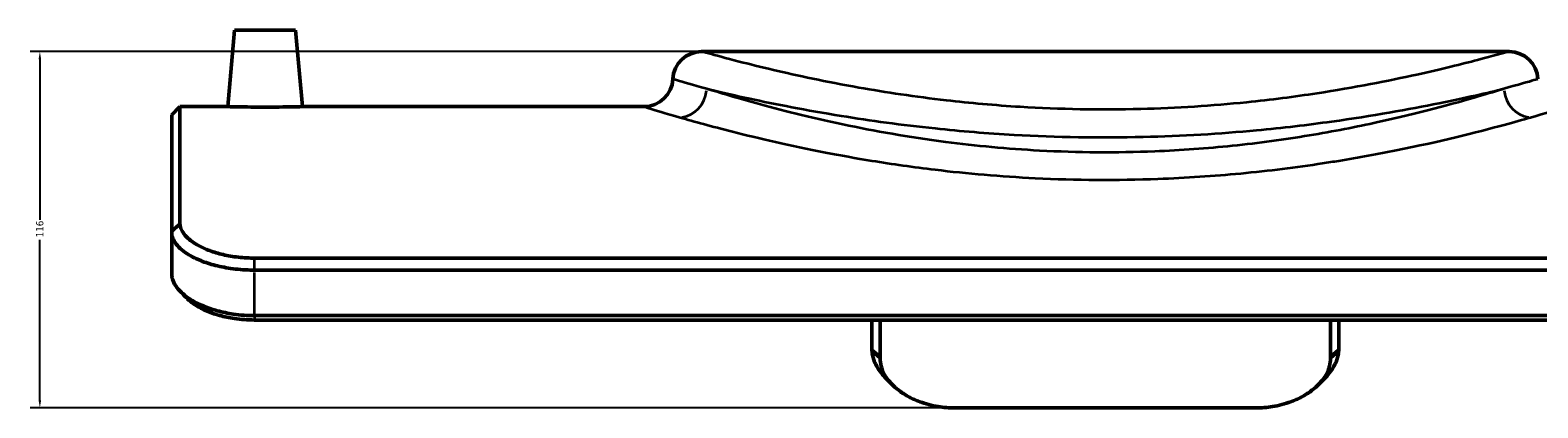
# Model space of a CAD drawing. Header units: millimetres. Extents: x -495 to 1547, y -584 to 1085.
# Tile 1 of 13: x -495 to -2, y 212 to 335. Entities that reach past the tile are written whole.
import ezdxf

# ---------------------------------------------------------------- set-up
doc = ezdxf.new("R2010")
doc.units = ezdxf.units.MM
for name, color, linetype, lineweight in [('Dimension (ANSI)', 7, 'Continuous', 25), ('Visible (ANSI)', 7, 'Continuous', 50), ('Visible Narrow (ANSI)', 7, 'Continuous', 35)]:
    doc.layers.add(name, color=color, linetype=linetype, lineweight=lineweight)
doc.styles.add('Note Text (ANSI)', font='tahoma.ttf')
doc.dimstyles.new('Default - mm (ANSI)', dxfattribs={"dimtxt": 2.4, "dimasz": 2.5, "dimexe": 3.175, "dimexo": 1.6002, "dimgap": 0.8, "dimtad": 0, "dimtoh": 1, "dimdec": 0, "dimrnd": 1e-08, "dimzin": 4, "dimdsep": 46, "dimtxsty": 'Note Text (ANSI)', "dimcen": 0.09, "dimdle": 10, "dimclrd": 256, "dimclre": 256, "dimclrt": 5, "dimadec": 1, "dimazin": 1, "dimtfac": 1.27, "dimtofl": 0, "dimtmove": 0, "dimatfit": 3, "dimfxl": 1, "dimtolj": 1, "dimtzin": 4, "dimlwd": -1, "dimlwe": -1, "dimarcsym": 0})

# ---------------------------------------------------------------- blocks, each defined once
blk = doc.blocks.new('*D9')
at = {"layer": 'Defpoints', "color": 0, "transparency": 16777216}
for p in [(-491.61, 328.43), (-275.43, 328.43), (-192.8, 211.94)]:
    blk.add_point(p, dxfattribs=at)
at = {"layer": 'Dimension (ANSI)', "transparency": 16777216}
for p, q in [((-277.03, 328.43), (-494.78, 328.43)), ((-491.61, 325.93), (-491.61, 273.45)), ((-491.61, 214.44), (-491.61, 266.92)), ((-194.4, 211.94), (-494.78, 211.94))]:
    blk.add_line(p, q, dxfattribs=at)
for points in [[(-492.03, 325.93), (-491.19, 325.93), (-491.61, 328.43)], [(-492.03, 214.44), (-491.19, 214.44), (-491.61, 211.94)]]:
    blk.add_solid(points, dxfattribs=at)
at = {"layer": 'Dimension (ANSI)', "color": 5, "transparency": 16777216, "insert": (-492.86, 267.72), "char_height": 2.4, "attachment_point": 1, "rotation": 90, "style": 'Note Text (ANSI)'}
blk.add_mtext('\\A1;116', dxfattribs=at)

msp = doc.modelspace()

# ---------------------------------------------------------------- linework, layer by layer
at = {"layer": 'Visible (ANSI)'}
for p, q in [((-428.05, 335.43), (-430.24, 310.43)), ((-428.05, 335.43), (-408.05, 335.43)), ((-408.05, 335.43), (-405.86, 310.43)), ((-275.43, 328.43), (-11.67, 328.43)), ((-448.55, 307.73), (-445.85, 310.43)), ((-445.85, 310.43), (-445.85, 272.34)), ((-445.85, 310.43), (-430.24, 310.43)), ((-405.86, 310.43), (-294.25, 310.43)), ((-448.55, 269.86), (-448.55, 307.73)), ((-448.55, 269.86), (-448.55, 269.39)), ((-448.55, 269.39), (-448.55, 255.63)), ((134.45, 260.9), (-421.55, 260.9)), ((-421.55, 256.99), (134.45, 256.99)), ((134.45, 242.09), (-421.55, 242.09)), ((-421.55, 240.66), (134.45, 240.66)), ((-219.8, 240.66), (-219.8, 231.13)), ((-217.1, 228.82), (-217.1, 240.66)), ((-70, 240.66), (-70, 228.82)), ((-67.3, 231.13), (-67.3, 240.66)), ((-217.1, 227.99), (-217.1, 228.82)), ((-70, 228.82), (-70, 227.99)), ((-94.3, 211.94), (-192.8, 211.94))]:
    msp.add_line(p, q, dxfattribs=at)
for centre, start, end in [((-275.43, 319.01), 90, 177.4446), ((-11.67, 319.01), 2.5554, 90), ((-294.25, 319.85), 270, 357.4446)]:
    msp.add_arc(centre, 9.42, start, end, dxfattribs=at)
for points, knots in [([(-405.86, 310.43), (-405.86, 310.43), (-406.17, 310.42), (-407.41, 310.39), (-408.35, 310.37), (-410.51, 310.33), (-411.88, 310.31), (-414.89, 310.28), (-416.52, 310.27), (-419.58, 310.27), (-421.22, 310.28), (-424.22, 310.31), (-425.59, 310.33), (-427.75, 310.37), (-428.69, 310.39), (-429.93, 310.42), (-430.24, 310.43), (-430.24, 310.43)], [1.837443, 1.837443, 1.837443, 1.837443, 2.296744, 2.296744, 2.756045, 2.756045, 3.215465, 3.215465, 3.674886, 3.674886, 4.134306, 4.134306, 4.593727, 4.593727, 5.053028, 5.053028, 5.512329, 5.512329, 5.512329, 5.512329]), ([(-445.83, 271.91), (-445.84, 271.98), (-445.84, 272.05), (-445.85, 272.2), (-445.85, 272.27), (-445.85, 272.34)], [21.174011, 21.174011, 21.174011, 21.174011, 21.2319963, 21.2319963, 21.2899816, 21.2899816, 21.2899816, 21.2899816]), ([(-421.55, 260.9), (-421.92, 260.9), (-422.29, 260.91), (-424.47, 260.96), (-426.32, 261.1), (-429.78, 261.6), (-431.41, 261.93), (-433.67, 262.53), (-434.39, 262.74), (-435.8, 263.21), (-436.49, 263.46), (-437.79, 264), (-438.39, 264.27), (-438.97, 264.56), (-440.66, 265.4), (-442.15, 266.39), (-444.52, 268.6), (-445.33, 269.83), (-445.75, 271.32), (-445.8, 271.62), (-445.83, 271.91)], [17.010628, 17.010628, 17.010628, 17.010628, 17.135226, 17.135226, 17.738599, 17.738599, 18.300469, 18.300469, 18.574374, 18.574374, 18.862339, 18.862339, 19.150305, 19.150305, 19.150305, 20.00014, 20.00014, 20.933856, 20.933856, 21.174011, 21.174011, 21.174011, 21.174011]), ([(-448.55, 269.39), (-448.55, 269.07), (-448.52, 268.75), (-448.21, 267.12), (-447.45, 265.77), (-445.03, 263.31), (-443.46, 262.2), (-441.61, 261.24), (-440.99, 260.91), (-440.32, 260.6), (-438.88, 259.99), (-438.11, 259.69), (-436.52, 259.15), (-435.71, 258.9), (-433.12, 258.2), (-431.24, 257.81), (-427.18, 257.23), (-425.01, 257.05), (-422.43, 256.99), (-421.99, 256.99), (-421.55, 256.99)], [-21.174011, -21.174011, -21.174011, -21.174011, -20.933856, -20.933856, -20.00014, -20.00014, -19.150305, -19.150305, -19.150305, -18.862339, -18.862339, -18.574374, -18.574374, -18.300469, -18.300469, -17.738599, -17.738599, -17.135226, -17.135226, -17.010628, -17.010628, -17.010628, -17.010628]), ([(-448.53, 255.13), (-448.54, 255.21), (-448.54, 255.3), (-448.55, 255.46), (-448.55, 255.54), (-448.55, 255.63)], [-0.913974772, -0.913974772, -0.913974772, -0.913974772, -0.912631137, -0.912631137, -0.911287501, -0.911287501, -0.911287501, -0.911287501]), ([(-421.55, 242.09), (-423.83, 242.09), (-426.2, 242.26), (-430.28, 242.87), (-432.01, 243.23), (-434.36, 243.88), (-435.06, 244.09), (-436.6, 244.61), (-437.42, 244.92), (-438.97, 245.57), (-439.69, 245.9), (-440.39, 246.26), (-442.32, 247.24), (-444.03, 248.4), (-446.88, 251.03), (-447.88, 252.54), (-448.42, 254.37), (-448.49, 254.75), (-448.53, 255.13)], [-17.08072, -17.08072, -17.08072, -17.08072, -16.359539, -16.359539, -15.802201, -15.802201, -15.55881, -15.55881, -15.244863, -15.244863, -14.930916, -14.930916, -14.930916, -14.059631, -14.059631, -13.053616, -13.053616, -12.781112, -12.781112, -12.781112, -12.781112]), ([(-443.42, 247.67), (-443.4, 247.65), (-443.38, 247.63), (-442.24, 246.49), (-440.73, 245.42), (-438.99, 244.51), (-438.37, 244.18), (-437.71, 243.87), (-436.3, 243.27), (-435.55, 242.99), (-434.13, 242.51), (-433.49, 242.31), (-431.32, 241.71), (-429.71, 241.37), (-425.9, 240.81), (-423.68, 240.66), (-421.55, 240.66)], [14.046728, 14.046728, 14.046728, 14.046728, 14.059631, 14.059631, 14.930916, 14.930916, 14.930916, 15.244863, 15.244863, 15.55881, 15.55881, 15.802201, 15.802201, 16.359539, 16.359539, 17.08072, 17.08072, 17.08072, 17.08072]), ([(-219.8, 231.13), (-219.8, 231), (-219.8, 230.86), (-219.79, 230.58), (-219.78, 230.44), (-219.77, 230.3)], [-0.075219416, -0.075219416, -0.075219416, -0.075219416, -0.073426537, -0.073426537, -0.071633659, -0.071633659, -0.071633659, -0.071633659]), ([(-219.77, 230.3), (-219.73, 229.91), (-219.68, 229.52), (-219.2, 227.2), (-218.22, 225.17), (-216.23, 222.67), (-215.72, 222.1), (-215.16, 221.55)], [-22.14073, -22.14073, -22.14073, -22.14073, -21.916351, -21.916351, -20.835095, -20.835095, -20.507721, -20.507721, -20.507721, -20.507721]), ([(-192.8, 211.94), (-194.57, 211.94), (-196.4, 212.08), (-200.25, 212.7), (-202.27, 213.24), (-205.34, 214.37), (-206.49, 214.89), (-208.13, 215.75), (-208.68, 216.07), (-209.62, 216.66), (-210.02, 216.93), (-210.41, 217.2), (-212.18, 218.46), (-213.68, 219.92), (-216.07, 223.24), (-216.83, 225.12), (-217.08, 227.27), (-217.1, 227.63), (-217.1, 227.99)], [17.676107, 17.676107, 17.676107, 17.676107, 18.281488, 18.281488, 18.981742, 18.981742, 19.44508, 19.44508, 19.702982, 19.702982, 19.908419, 19.908419, 19.908419, 20.835095, 20.835095, 21.916351, 21.916351, 22.14073, 22.14073, 22.14073, 22.14073]), ([(-70, 227.99), (-70, 227.63), (-70.02, 227.27), (-70.28, 225.12), (-71.03, 223.24), (-73.43, 219.92), (-74.93, 218.46), (-76.69, 217.2), (-77.08, 216.93), (-77.48, 216.66), (-78.42, 216.07), (-78.97, 215.75), (-80.61, 214.89), (-81.76, 214.37), (-84.83, 213.24), (-86.85, 212.7), (-90.71, 212.08), (-92.53, 211.94), (-94.3, 211.94)], [4.373431, 4.373431, 4.373431, 4.373431, 4.59781, 4.59781, 5.679066, 5.679066, 6.605742, 6.605742, 6.605742, 6.811179, 6.811179, 7.069081, 7.069081, 7.532419, 7.532419, 8.232673, 8.232673, 8.838054, 8.838054, 8.838054, 8.838054]), ([(-71.94, 221.55), (-71.38, 222.1), (-70.87, 222.67), (-68.88, 225.17), (-67.9, 227.2), (-67.43, 229.52), (-67.37, 229.91), (-67.34, 230.3)], [-6.006441, -6.006441, -6.006441, -6.006441, -5.679066, -5.679066, -4.59781, -4.59781, -4.373431, -4.373431, -4.373431, -4.373431]), ([(-67.34, 230.3), (-67.33, 230.44), (-67.32, 230.58), (-67.3, 230.86), (-67.3, 231), (-67.3, 231.13)], [-0.051361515, -0.051361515, -0.051361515, -0.051361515, -0.049568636, -0.049568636, -0.047775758, -0.047775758, -0.047775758, -0.047775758])]:
    msp.add_open_spline(points, degree=3, knots=knots, dxfattribs=at)
for points in [[(-443.42, 247.67), (-444.19, 248.45), (-444.97, 249.22), (-445.75, 250)], [(-213.12, 219.49), (-213.79, 220.18), (-214.48, 220.87), (-215.17, 221.55)], [(-71.94, 221.55), (-72.63, 220.87), (-73.31, 220.18), (-73.99, 219.49)]]:
    msp.add_open_spline(points, degree=3, dxfattribs=at)
at = {"layer": 'Visible Narrow (ANSI)'}
for p, q in [((-448.42, 269.98), (-445.99, 272.21)), ((-445.97, 271.79), (-448.42, 269.52)), ((-421.55, 257.18), (-421.55, 260.71)), ((-421.55, 242.84), (-421.55, 256.24)), ((-421.55, 242.02), (-421.55, 240.73)), ((-219.67, 231.02), (-217.24, 228.93)), ((-217.23, 228.1), (-219.63, 230.18)), ((-69.87, 228.93), (-67.44, 231.02)), ((-67.47, 230.18), (-69.87, 228.1))]:
    msp.add_line(p, q, dxfattribs=at)
msp.add_arc((-275.43, 319.01), 9.42, 94.3722, 173.0723, dxfattribs=at)
for centre, major_axis, start_param, end_param in [((-282.47, 316.26), (-2.65, -9.04), 0.385995, 1.756931), ((-4.64, 316.26), (2.65, -9.04), 4.526254, 5.89719)]:
    msp.add_ellipse(centre, major_axis=major_axis, ratio=0.915771, start_param=start_param, end_param=end_param, dxfattribs=at)
for points, knots in [([(-11.67, 328.43), (-11.67, 328.43), (-11.83, 328.39), (-13.32, 327.97), (-16.66, 327.02), (-26.97, 324.32), (-33.67, 322.64), (-51.05, 318.8), (-62.12, 316.61), (-81.75, 313.63), (-89.45, 312.63), (-108.52, 310.68), (-120.18, 309.91), (-145.13, 309.26), (-158.46, 309.52), (-179.61, 310.82), (-187.7, 311.55), (-205.67, 313.62), (-215.3, 315.07), (-234.81, 318.51), (-244.25, 320.55), (-256.23, 323.36), (-259.96, 324.29), (-267.68, 326.28), (-271.04, 327.21), (-274.64, 328.21), (-275.43, 328.43), (-275.43, 328.43)], [-64.273434, -64.273434, -64.273434, -64.273434, -63.121169, -63.121169, -58.860925, -58.860925, -54.873504, -54.873504, -50.351981, -50.351981, -47.703214, -47.703214, -44.039698, -44.039698, -39.966503, -39.966503, -37.348428, -37.348428, -33.899629, -33.899629, -29.671672, -29.671672, -27.348982, -27.348982, -23.991359, -23.991359, -21.424471, -21.424471, -21.424471, -21.424471]), ([(-273.78, 316.26), (-278.38, 317.53), (-281.6, 318.47), (-284.34, 319.28), (-284.84, 319.43), (-284.84, 319.43)], [0, 0, 0, 0, 27.126041, 27.126041, 42.870866, 42.870866, 42.870866, 42.870866]), ([(-13.32, 316.26), (-15.66, 315.52), (-18.36, 314.7), (-29.99, 311.27), (-41.25, 308.19), (-61.49, 303.76), (-69.03, 302.28), (-84.99, 299.65), (-93.4, 298.49), (-110.33, 296.74), (-118.83, 296.11), (-139.91, 295.26), (-152.61, 295.35), (-175.54, 296.58), (-185.86, 297.56), (-207.73, 300.4), (-219.06, 302.42), (-240.13, 306.86), (-249.74, 309.31), (-264.16, 313.3), (-269.55, 314.93), (-273.78, 316.26)], [26.849805, 26.849805, 26.849805, 26.849805, 28.60172, 28.60172, 33.572142, 33.572142, 36.199644, 36.199644, 38.827142, 38.827142, 41.31966, 41.31966, 44.940423, 44.940423, 48.007358, 48.007358, 51.759249, 51.759249, 55.730627, 55.730627, 58.892191, 58.892191, 58.892191, 58.892191]), ([(-273.78, 316.26), (-273.1, 316.09), (-272.39, 315.93), (-268.27, 314.95), (-264.28, 314.04), (-251.45, 311.28), (-241.33, 309.29), (-220.42, 305.91), (-210.1, 304.48), (-190.85, 302.46), (-182.18, 301.74), (-159.52, 300.46), (-145.25, 300.22), (-118.51, 300.85), (-106.02, 301.61), (-85.58, 303.52), (-77.34, 304.5), (-56.31, 307.42), (-44.44, 309.56), (-25.83, 313.33), (-18.65, 314.98), (-13.32, 316.26)], [26.841424, 26.841424, 26.841424, 26.841424, 27.348982, 27.348982, 29.671672, 29.671672, 33.899629, 33.899629, 37.348428, 37.348428, 39.966503, 39.966503, 44.039698, 44.039698, 47.703214, 47.703214, 50.351981, 50.351981, 54.873504, 54.873504, 58.856477, 58.856477, 58.856477, 58.856477]), ([(-2.26, 319.43), (-2.26, 319.43), (-2.7, 319.3), (-5.26, 318.54), (-8.55, 317.57), (-13.32, 316.26)], [42.870866, 42.870866, 42.870866, 42.870866, 57.566552, 57.566552, 85.741948, 85.741948, 85.741948, 85.741948]), ([(-294.25, 310.43), (-294.25, 310.43), (-293.71, 310.26), (-290.79, 309.37), (-287.36, 308.31), (-282.47, 306.91)], [-42.870866, -42.870866, -42.870866, -42.870866, -27.126041, -27.126041, 0, 0, 0, 0]), ([(-4.64, 306.91), (0.45, 308.37), (3.95, 309.45), (6.68, 310.29), (7.15, 310.43), (7.15, 310.43)], [-85.741948, -85.741948, -85.741948, -85.741948, -57.566552, -57.566552, -42.870866, -42.870866, -42.870866, -42.870866]), ([(-282.47, 306.91), (-277.95, 305.61), (-272.2, 304.01), (-256.82, 300.1), (-246.57, 297.7), (-230.16, 294.52), (-225.08, 293.6), (-219.8, 292.74)], [-58.892191, -58.892191, -58.892191, -58.892191, -55.730627, -55.730627, -51.759249, -51.759249, -50.09172, -50.09172, -50.09172, -50.09172]), ([(-67.3, 292.74), (-60.73, 293.81), (-54.45, 294.97), (-34.43, 299), (-22.42, 302.02), (-10.02, 305.38), (-7.14, 306.19), (-4.64, 306.91)], [-35.650328, -35.650328, -35.650328, -35.650328, -33.572142, -33.572142, -28.60172, -28.60172, -26.849805, -26.849805, -26.849805, -26.849805]), ([(-219.8, 292.74), (-213.21, 291.67), (-206.3, 290.68), (-188.68, 288.58), (-177.68, 287.62), (-153.21, 286.41), (-139.67, 286.32), (-117.18, 287.16), (-108.12, 287.77), (-90.06, 289.49), (-81.09, 290.62), (-70.8, 292.19), (-69.04, 292.46), (-67.3, 292.74)], [-50.09172, -50.09172, -50.09172, -50.09172, -48.007358, -48.007358, -44.940423, -44.940423, -41.31966, -41.31966, -38.827142, -38.827142, -36.199644, -36.199644, -35.650328, -35.650328, -35.650328, -35.650328])]:
    msp.add_open_spline(points, degree=3, knots=knots, dxfattribs=at)

# ---------------------------------------------------------------- dimensions: what is measured, and where the dimension line sits
at = {"layer": 'Dimension (ANSI)'}
dim = msp.add_linear_dim(base=(-491.61, 328.43), p1=(-192.8, 211.94), p2=(-275.43, 328.43), angle=90, dimstyle='Default - mm (ANSI)', override={"dimgap": 0.8, "dimtoh": 0, "dimdec": 0, "dimtol": 0, "dimlim": 0, "dimtp": 0, "dimtm": 0, "dimtdec": 2, "dimatfit": 1}, dxfattribs=at)
dim.commit()
dim.dimension.update_dxf_attribs({"geometry": '*D9', "text_midpoint": (-491.61, 270.18), "dimtype": 160})

doc.saveas('drawing.dxf')
